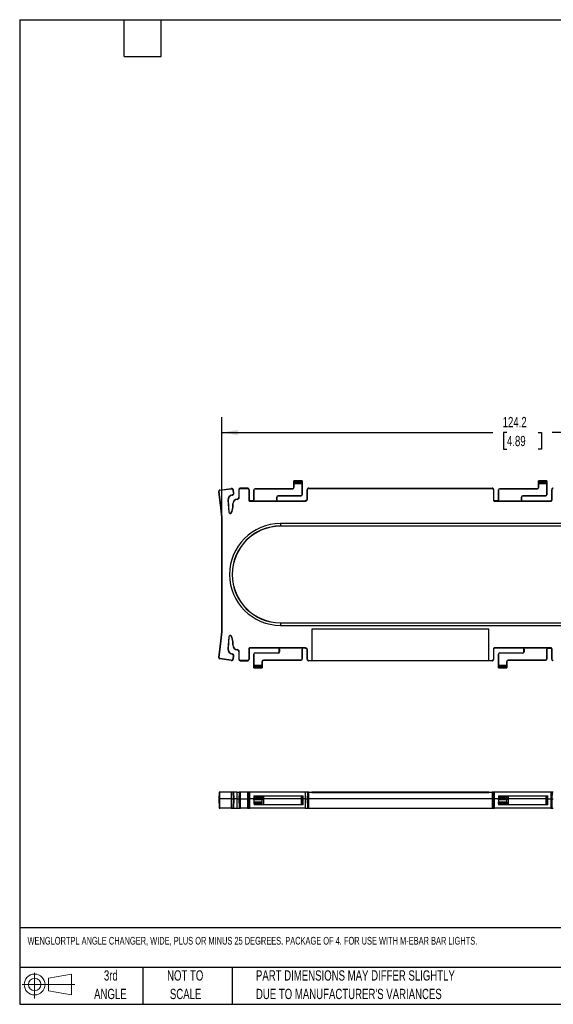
# Model space of a CAD drawing. Header units: millimetres. Extents: x 6 to 273, y 6 to 210.
# Tile 1 of 3: x 6 to 117, y 6 to 210. Entities that reach past the tile are written whole.
import ezdxf

# ---------------------------------------------------------------- set-up
doc = ezdxf.new("R2010")
doc.units = ezdxf.units.MM
doc.layers.add('DIMENSIONS', color=140, linetype='Continuous', lineweight=25)
doc.layers.add('TEXT', color=140, linetype='Continuous', lineweight=25)
doc.styles.add('SLDTEXTSTYLE0', font='TXT', dxfattribs={"width": 0.7})
doc.dimstyles.new('SLDDIMSTYLE2', dxfattribs={"dimtxt": 2.158008, "dimasz": 3.302, "dimexe": 0, "dimexo": 0.0625, "dimgap": 0.539502, "dimtad": 0, "dimtih": 1, "dimtoh": 1, "dimrnd": 1e-09, "dimzin": 12, "dimdsep": 46, "dimtxsty": 'SLDTEXTSTYLE0', "dimsah": 1, "dimcen": 0.09, "dimadec": 0, "dimazin": 3, "dimtfac": 1, "dimtofl": 0, "dimtmove": 0, "dimatfit": 3, "dimfxl": 0, "dimfrac": 2, "dimtolj": 1, "dimtzin": 12, "dimarcsym": 0})

# ---------------------------------------------------------------- blocks, each defined once
blk = doc.blocks.new('Block11')
at = {"color": 7, "linetype": 'Continuous', "lineweight": 18}
for p, q in [((2.59, 5.31), (2.59, 0)), ((5.48, 4.17), (10.18, 5.03)), ((5.48, 1.6), (5.48, 4.17)), ((10.18, 5.03), (10.18, 0.73)), ((0, 2.88), (10.87, 2.88)), ((5.48, 1.6), (10.18, 0.73))]:
    blk.add_line(p, q, dxfattribs=at)
for radius in [2.15, 1.29]:
    blk.add_circle((2.59, 2.88), radius, dxfattribs=at)
blk = doc.blocks.new('Block12')
at = {"color": 7, "linetype": 'Continuous'}
blk.add_blockref('Block11', (0, 0), dxfattribs=at)
blk = doc.blocks.new('SW_NOTE_0_2')
at = {"layer": 'TEXT', "color": 0, "char_height": 2.1167, "attachment_point": 1, "style": 'SLDTEXTSTYLE0'}
for s, insert in [('PART DIMENSIONS MAY DIFFER SLIGHTLY', (0, 2.73)), ("DUE TO MANUFACTURER'S VARIANCES", (0, -1.09))]:
    blk.add_mtext(s, dxfattribs=dict(at, insert=insert))
blk = doc.blocks.new('SW_NOTE_0_3')
at = {"layer": 'TEXT', "color": 0, "char_height": 2.117, "attachment_point": 2, "style": 'SLDTEXTSTYLE0'}
for s, insert in [('NOT TO', (5.26, 2.73)), ('SCALE', (5.35, -1.09))]:
    blk.add_mtext(s, dxfattribs=dict(at, insert=insert))
blk = doc.blocks.new('SW_NOTE_0_4')
at = {"layer": 'TEXT', "color": 0, "char_height": 2.117, "attachment_point": 2, "style": 'SLDTEXTSTYLE0'}
for s, insert in [('3rd', (2.32, 2.73)), ('ANGLE', (2.22, -1.09))]:
    blk.add_mtext(s, dxfattribs=dict(at, insert=insert))
blk = doc.blocks.new('_D_4')
at = {"layer": 'DIMENSIONS'}
for p, q in [((48.07, 107.5), (48.07, 127.53)), ((172.25, 107.5), (172.25, 127.53)), ((48.07, 124.36), (104.02, 124.36)), ((106.94, 124.36), (106.22, 124.36)), ((106.22, 124.36), (106.22, 120.93)), ((113.36, 124.36), (114.08, 124.36)), ((114.08, 124.36), (114.08, 120.93)), ((172.25, 124.36), (116.28, 124.36)), ((106.22, 120.93), (106.94, 120.93)), ((114.08, 120.93), (113.36, 120.93))]:
    blk.add_line(p, q, dxfattribs=at)
for points in [[(48.07, 124.36), (51.37, 123.85), (51.37, 124.87)], [(172.25, 124.36), (168.95, 124.87), (168.95, 123.85)]]:
    blk.add_solid(points, dxfattribs=at)
at = {"layer": 'DIMENSIONS', "char_height": 2.117, "attachment_point": 1, "style": 'SLDTEXTSTYLE0'}
for s, insert in [('124.2', (106.05, 127.57)), ('4.89', (106.94, 123.66))]:
    blk.add_mtext(s, dxfattribs=dict(at, insert=insert))

msp = doc.modelspace()

# ---------------------------------------------------------------- linework, layer by layer
for p, q in [((62.941, 114.357), (62.94, 114.358)), ((62.94, 113.011), (62.94, 114.358)), ((62.94, 114.358), (64.69, 114.358)), ((64.689, 114.357), (62.941, 114.357)), ((62.95, 114.158), (64.679, 114.158)), ((64.672, 113.975), (62.957, 113.975)), ((64.69, 114.358), (64.689, 114.357)), ((64.69, 114.358), (64.69, 111.511)), ((113.441, 114.357), (113.44, 114.358)), ((113.44, 113.011), (113.44, 114.358)), ((113.44, 114.358), (115.19, 114.358)), ((115.189, 114.357), (113.441, 114.357)), ((113.45, 114.158), (115.179, 114.158)), ((115.172, 113.975), (113.457, 113.975)), ((115.19, 114.358), (115.189, 114.357)), ((115.19, 114.358), (115.19, 111.511)), ((47.465, 112.201), (47.524, 112.209)), ((47.906, 108.774), (47.465, 112.201)), ((47.964, 108.782), (47.524, 112.209)), ((47.687, 112.489), (50.034, 112.79)), ((47.694, 112.43), (47.687, 112.489)), ((47.694, 112.43), (50.041, 112.732)), ((50.034, 112.79), (50.041, 112.732)), ((50.085, 112.734), (50.085, 112.794)), ((50.43, 112.431), (50.489, 112.439)), ((50.501, 111.879), (50.43, 112.431)), ((50.56, 111.886), (50.489, 112.439)), ((50.56, 111.886), (50.501, 111.879)), ((51.598, 112.537), (51.598, 111.002)), ((51.598, 112.537), (51.657, 112.537)), ((51.657, 111.002), (51.657, 112.537)), ((51.924, 112.804), (51.924, 112.864)), ((53.37, 112.864), (51.924, 112.864)), ((51.924, 112.804), (53.37, 112.804)), ((53.37, 112.864), (53.37, 112.804)), ((53.637, 112.537), (53.637, 110.441)), ((53.637, 112.537), (53.696, 112.537)), ((53.696, 112.537), (53.696, 110.441)), ((54.69, 112.511), (54.714, 112.511)), ((54.69, 110.467), (54.69, 112.511)), ((54.714, 112.511), (54.714, 110.467)), ((54.94, 112.736), (54.94, 112.761)), ((54.94, 112.761), (62.69, 112.761)), ((62.69, 112.736), (54.94, 112.736)), ((62.69, 112.736), (62.69, 112.761)), ((62.94, 113.011), (62.964, 113.011)), ((62.964, 113.743), (62.964, 113.011)), ((64.666, 113.743), (62.964, 113.743)), ((64.666, 111.511), (64.666, 113.743)), ((65.683, 112.537), (65.742, 112.537)), ((65.683, 110.69), (65.683, 112.537)), ((65.742, 110.69), (65.742, 112.537)), ((66.009, 112.804), (66.009, 112.864)), ((66.009, 112.864), (103.87, 112.864)), ((66.009, 112.804), (103.87, 112.804)), ((103.87, 112.864), (103.87, 112.804)), ((104.137, 112.537), (104.137, 110.441)), ((104.137, 112.537), (104.196, 112.537)), ((104.196, 112.537), (104.196, 110.441)), ((105.19, 112.511), (105.214, 112.511)), ((105.19, 110.467), (105.19, 112.511)), ((105.214, 112.511), (105.214, 110.467)), ((105.44, 112.736), (105.44, 112.761)), ((105.44, 112.761), (113.19, 112.761)), ((113.19, 112.736), (105.44, 112.736)), ((113.19, 112.736), (113.19, 112.761)), ((113.44, 113.011), (113.464, 113.011)), ((113.464, 113.743), (113.464, 113.011)), ((115.166, 113.743), (113.464, 113.743)), ((115.166, 111.511), (115.166, 113.743)), ((116.183, 112.537), (116.242, 112.537)), ((116.183, 110.441), (116.183, 112.537)), ((116.242, 110.441), (116.242, 112.537)), ((49.327, 110.381), (49.386, 110.385)), ((49.327, 110.381), (49.492, 107.935)), ((49.386, 110.385), (49.551, 107.939)), ((50.211, 111.491), (50.22, 111.433)), ((51.243, 110.551), (51.238, 110.61)), ((51.657, 111.002), (51.598, 111.002)), ((53.696, 110.441), (53.637, 110.441)), ((53.87, 110.208), (53.87, 110.267)), ((54.49, 110.267), (53.87, 110.267)), ((53.87, 110.208), (65.26, 110.208)), ((54.49, 110.267), (54.49, 110.243)), ((54.49, 110.243), (59.64, 110.243)), ((54.69, 110.467), (54.714, 110.467)), ((59.416, 110.467), (59.416, 111.011)), ((59.44, 111.011), (59.416, 111.011)), ((59.416, 110.467), (59.44, 110.467)), ((59.44, 111.011), (59.44, 110.467)), ((59.64, 110.243), (59.64, 110.267)), ((59.64, 110.267), (65.26, 110.267)), ((59.69, 111.285), (64.44, 111.285)), ((59.69, 111.261), (59.69, 111.285)), ((64.44, 111.261), (59.69, 111.261)), ((64.44, 111.285), (64.44, 111.261)), ((64.69, 111.511), (64.666, 111.511)), ((65.26, 110.267), (65.26, 110.208)), ((65.742, 110.69), (65.683, 110.69)), ((104.196, 110.441), (104.137, 110.441)), ((104.37, 110.208), (104.37, 110.267)), ((104.99, 110.267), (104.37, 110.267)), ((104.37, 110.208), (116.01, 110.208)), ((104.99, 110.267), (104.99, 110.243)), ((104.99, 110.243), (110.14, 110.243)), ((105.19, 110.467), (105.214, 110.467)), ((109.916, 110.467), (109.916, 111.011)), ((109.94, 111.011), (109.916, 111.011)), ((109.916, 110.467), (109.94, 110.467)), ((109.94, 111.011), (109.94, 110.467)), ((110.14, 110.243), (110.14, 110.267)), ((110.14, 110.267), (116.01, 110.267)), ((110.19, 111.285), (114.94, 111.285)), ((110.19, 111.261), (110.19, 111.285)), ((114.94, 111.261), (110.19, 111.261)), ((114.94, 111.285), (114.94, 111.261)), ((115.19, 111.511), (115.166, 111.511)), ((116.01, 110.267), (116.01, 110.208)), ((116.242, 110.441), (116.183, 110.441)), ((47.964, 108.782), (47.906, 108.774)), ((49.551, 107.939), (49.492, 107.935)), ((50.048, 107.791), (49.999, 107.823)), ((50.319, 109.607), (50.378, 109.607)), ((50.319, 109.607), (50.319, 108.906)), ((50.378, 108.906), (50.319, 108.906)), ((50.378, 108.906), (50.378, 109.607)), ((48.069, 83.89), (48.069, 106.225)), ((48.128, 106.225), (48.069, 106.225)), ((48.128, 83.89), (48.128, 106.225)), ((60.19, 105.558), (60.19, 105.047)), ((160.19, 105.558), (60.19, 105.558)), ((160.19, 105.047), (60.19, 105.047)), ((60.19, 105.047), (60.19, 105.023)), ((160.19, 105.023), (60.19, 105.023)), ((48.128, 83.89), (48.069, 83.89)), ((60.19, 85.093), (60.19, 85.068)), ((60.19, 85.093), (160.19, 85.093)), ((60.19, 85.068), (60.19, 84.558)), ((60.19, 85.068), (160.19, 85.068)), ((60.19, 84.558), (160.19, 84.558)), ((103.196, 83.752), (66.683, 83.752)), ((66.683, 83.752), (66.683, 77.311)), ((103.196, 77.311), (103.196, 83.752)), ((47.465, 77.914), (47.906, 81.341)), ((47.524, 77.906), (47.964, 81.334)), ((47.964, 81.334), (47.906, 81.341)), ((49.492, 82.18), (49.327, 79.734)), ((49.551, 82.176), (49.386, 79.73)), ((49.492, 82.18), (49.551, 82.176)), ((49.999, 82.292), (50.048, 82.324)), ((49.386, 79.73), (49.327, 79.734)), ((50.319, 81.209), (50.319, 80.508)), ((50.378, 81.209), (50.319, 81.209)), ((50.378, 80.508), (50.319, 80.508)), ((50.378, 80.508), (50.378, 81.209)), ((51.238, 79.505), (51.243, 79.564)), ((53.637, 79.675), (53.637, 77.578)), ((53.637, 79.675), (53.696, 79.675)), ((53.696, 79.675), (53.696, 77.578)), ((65.26, 79.907), (53.87, 79.907)), ((53.87, 79.848), (53.87, 79.907)), ((59.74, 79.848), (53.87, 79.848)), ((64.89, 79.872), (59.74, 79.872)), ((59.74, 79.872), (59.74, 79.848)), ((59.964, 79.648), (59.94, 79.648)), ((59.94, 79.105), (59.94, 79.648)), ((59.964, 79.648), (59.964, 79.105)), ((64.666, 77.605), (64.666, 79.648)), ((64.69, 79.648), (64.666, 79.648)), ((64.69, 79.648), (64.69, 77.605)), ((64.89, 79.848), (64.89, 79.872)), ((65.26, 79.848), (64.89, 79.848)), ((65.26, 79.907), (65.26, 79.848)), ((65.683, 79.425), (65.742, 79.425)), ((65.683, 77.578), (65.683, 79.425)), ((65.742, 77.578), (65.742, 79.425)), ((104.137, 79.675), (104.137, 77.578)), ((104.137, 79.675), (104.196, 79.675)), ((104.196, 79.675), (104.196, 77.578)), ((116.01, 79.907), (104.37, 79.907)), ((104.37, 79.848), (104.37, 79.907)), ((110.24, 79.848), (104.37, 79.848)), ((115.39, 79.872), (110.24, 79.872)), ((110.24, 79.872), (110.24, 79.848)), ((110.44, 79.105), (110.44, 79.648)), ((110.464, 79.648), (110.44, 79.648)), ((110.464, 79.648), (110.464, 79.105)), ((115.166, 77.605), (115.166, 79.648)), ((115.19, 79.648), (115.166, 79.648)), ((115.19, 79.648), (115.19, 77.605)), ((115.39, 79.848), (115.39, 79.872)), ((115.39, 79.848), (116.01, 79.848)), ((116.01, 79.907), (116.01, 79.848)), ((116.183, 79.675), (116.242, 79.675)), ((116.183, 77.578), (116.183, 79.675)), ((116.242, 77.578), (116.242, 79.675)), ((47.524, 77.906), (47.465, 77.914)), ((47.687, 77.627), (47.694, 77.685)), ((50.034, 77.325), (47.687, 77.627)), ((50.041, 77.384), (47.694, 77.685)), ((50.041, 77.384), (50.034, 77.325)), ((50.22, 78.682), (50.211, 78.624)), ((50.43, 77.684), (50.501, 78.237)), ((50.489, 77.676), (50.43, 77.684)), ((50.489, 77.676), (50.56, 78.229)), ((50.501, 78.237), (50.56, 78.229)), ((51.598, 79.113), (51.657, 79.113)), ((51.598, 79.113), (51.598, 77.578)), ((51.657, 77.578), (51.598, 77.578)), ((51.657, 77.578), (51.657, 79.113)), ((53.37, 77.311), (51.924, 77.311)), ((51.924, 77.252), (51.924, 77.311)), ((51.924, 77.252), (53.37, 77.252)), ((53.37, 77.311), (53.37, 77.252)), ((53.696, 77.578), (53.637, 77.578)), ((54.69, 78.605), (54.714, 78.605)), ((54.69, 75.758), (54.69, 78.605)), ((54.714, 78.605), (54.714, 76.372)), ((54.94, 78.83), (54.94, 78.855)), ((54.94, 78.855), (59.69, 78.855)), ((59.69, 78.83), (54.94, 78.83)), ((56.69, 77.379), (64.44, 77.379)), ((56.69, 77.379), (56.69, 77.355)), ((64.44, 77.355), (56.69, 77.355)), ((59.69, 78.855), (59.69, 78.83)), ((59.964, 79.105), (59.94, 79.105)), ((64.44, 77.379), (64.44, 77.355)), ((64.69, 77.605), (64.666, 77.605)), ((65.742, 77.578), (65.683, 77.578)), ((66.009, 77.252), (66.009, 77.311)), ((66.009, 77.311), (66.683, 77.311)), ((103.87, 77.252), (66.009, 77.252)), ((66.683, 77.311), (66.683, 77.309)), ((66.683, 77.309), (103.196, 77.309)), ((103.196, 77.311), (103.87, 77.311)), ((103.196, 77.309), (103.196, 77.311)), ((103.87, 77.311), (103.87, 77.252)), ((104.196, 77.578), (104.137, 77.578)), ((105.19, 78.605), (105.214, 78.605)), ((105.19, 75.758), (105.19, 78.605)), ((105.214, 78.605), (105.214, 76.372)), ((105.44, 78.83), (105.44, 78.855)), ((105.44, 78.855), (110.19, 78.855)), ((110.19, 78.83), (105.44, 78.83)), ((107.19, 77.379), (114.94, 77.379)), ((107.19, 77.379), (107.19, 77.355)), ((114.94, 77.355), (107.19, 77.355)), ((110.19, 78.855), (110.19, 78.83)), ((110.44, 79.105), (110.464, 79.105)), ((114.94, 77.379), (114.94, 77.355)), ((115.19, 77.605), (115.166, 77.605)), ((116.242, 77.578), (116.183, 77.578)), ((54.69, 75.758), (54.691, 75.759)), ((56.44, 75.758), (54.69, 75.758)), ((54.691, 75.759), (56.439, 75.759)), ((56.429, 75.957), (54.7, 75.957)), ((54.707, 76.14), (56.422, 76.14)), ((54.714, 76.372), (56.416, 76.372)), ((56.44, 77.105), (56.416, 77.105)), ((56.416, 76.372), (56.416, 77.105)), ((56.439, 75.759), (56.44, 75.758)), ((56.44, 77.105), (56.44, 75.758)), ((105.19, 75.758), (105.191, 75.759)), ((106.94, 75.758), (105.19, 75.758)), ((105.191, 75.759), (106.939, 75.759)), ((106.929, 75.957), (105.2, 75.957)), ((105.207, 76.14), (106.922, 76.14)), ((105.214, 76.372), (106.916, 76.372)), ((106.94, 77.105), (106.916, 77.105)), ((106.916, 76.372), (106.916, 77.105)), ((106.939, 75.759), (106.94, 75.758)), ((106.94, 77.105), (106.94, 75.758)), ((47.522, 50.144), (47.463, 48.789)), ((47.463, 48.789), (47.514, 46.844)), ((47.463, 48.789), (47.687, 48.789)), ((47.694, 50.144), (47.522, 50.144)), ((47.687, 48.789), (47.694, 50.144)), ((47.693, 46.844), (47.687, 48.789)), ((50.034, 48.789), (47.687, 48.789)), ((50.041, 50.144), (47.694, 50.144)), ((50.041, 50.144), (50.034, 48.789)), ((50.034, 48.789), (50.489, 48.789)), ((50.034, 48.789), (50.04, 46.844)), ((50.43, 50.144), (50.041, 50.144)), ((50.489, 48.789), (50.43, 50.144)), ((50.43, 50.144), (50.501, 50.144)), ((50.438, 46.844), (50.489, 48.789)), ((50.489, 48.789), (50.56, 48.789)), ((50.501, 50.144), (50.56, 48.789)), ((50.504, 50.144), (50.501, 50.144)), ((50.563, 48.789), (50.504, 50.144)), ((51.243, 50.144), (50.504, 50.144)), ((50.56, 48.789), (50.509, 46.844)), ((50.512, 46.844), (50.563, 48.789)), ((50.563, 48.789), (50.56, 48.789)), ((51.238, 48.789), (50.563, 48.789)), ((51.238, 48.789), (51.243, 50.144)), ((51.243, 46.844), (51.238, 48.789)), ((51.238, 48.789), (51.598, 48.789)), ((51.243, 50.144), (51.657, 50.144)), ((51.657, 50.144), (51.598, 48.789)), ((51.598, 48.789), (51.648, 46.844)), ((51.924, 48.789), (51.924, 50.144)), ((53.37, 50.144), (51.924, 50.144)), ((51.924, 46.844), (51.924, 48.789)), ((51.924, 48.789), (53.37, 48.789)), ((53.37, 50.144), (53.37, 48.789)), ((53.37, 48.789), (53.37, 46.844)), ((53.696, 48.789), (53.637, 50.144)), ((53.645, 46.844), (53.696, 48.789)), ((53.87, 48.789), (53.87, 50.144)), ((65.26, 50.144), (53.87, 50.144)), ((53.87, 46.844), (53.87, 48.789)), ((54.69, 48.789), (53.87, 48.789)), ((54.69, 48.789), (54.691, 48.811)), ((56.44, 48.789), (54.69, 48.789)), ((54.696, 48.563), (54.69, 48.789)), ((54.7, 49.034), (54.691, 48.811)), ((54.691, 48.811), (56.439, 48.811)), ((54.707, 49.186), (54.7, 49.034)), ((56.429, 49.034), (54.7, 49.034)), ((54.714, 49.344), (54.707, 49.186)), ((54.707, 49.186), (56.422, 49.186)), ((54.714, 49.344), (56.416, 49.344)), ((56.422, 49.186), (56.416, 49.344)), ((56.416, 49.344), (56.69, 49.344)), ((56.422, 49.186), (56.429, 49.034)), ((56.439, 48.811), (56.429, 49.034)), ((56.44, 48.789), (56.434, 48.563)), ((56.439, 48.811), (56.44, 48.789)), ((56.69, 48.789), (56.44, 48.789)), ((56.69, 49.344), (56.69, 48.789)), ((56.69, 49.344), (64.44, 49.344)), ((56.69, 48.789), (56.69, 47.544)), ((64.44, 48.789), (56.69, 48.789)), ((64.44, 49.344), (64.44, 48.789)), ((64.44, 49.344), (64.666, 49.344)), ((64.44, 48.789), (64.44, 47.544)), ((64.44, 48.789), (64.69, 48.789)), ((64.657, 47.544), (64.69, 48.789)), ((64.69, 48.789), (64.666, 49.344)), ((64.666, 49.344), (64.89, 49.344)), ((64.89, 48.789), (64.69, 48.789)), ((64.89, 48.789), (64.89, 49.344)), ((64.89, 47.544), (64.89, 48.789)), ((65.26, 48.789), (64.89, 48.789)), ((65.26, 50.144), (65.26, 48.789)), ((65.26, 48.789), (65.26, 46.844)), ((65.742, 50.144), (65.683, 48.789)), ((65.683, 48.789), (65.734, 46.844)), ((66.009, 48.789), (66.009, 50.144)), ((66.009, 50.144), (66.683, 50.144)), ((66.009, 46.844), (66.009, 48.789)), ((103.87, 48.789), (66.009, 48.789)), ((66.683, 50.144), (66.683, 50.094)), ((103.196, 50.144), (66.683, 50.144)), ((66.683, 50.094), (103.196, 50.094)), ((103.196, 50.094), (103.196, 50.144)), ((103.196, 50.144), (103.87, 50.144)), ((103.87, 50.144), (103.87, 48.789)), ((103.87, 48.789), (103.87, 46.844)), ((104.196, 48.789), (104.137, 50.144)), ((104.145, 46.844), (104.196, 48.789)), ((104.37, 48.789), (104.37, 50.144)), ((116.01, 50.144), (104.37, 50.144)), ((104.37, 46.844), (104.37, 48.789)), ((105.19, 48.789), (104.37, 48.789)), ((105.19, 48.789), (105.191, 48.811)), ((105.196, 48.563), (105.19, 48.789)), ((106.94, 48.789), (105.19, 48.789)), ((105.2, 49.034), (105.191, 48.811)), ((105.191, 48.811), (106.939, 48.811)), ((105.207, 49.186), (105.2, 49.034)), ((106.929, 49.034), (105.2, 49.034)), ((105.214, 49.344), (105.207, 49.186)), ((105.207, 49.186), (106.922, 49.186)), ((105.214, 49.344), (106.916, 49.344)), ((106.922, 49.186), (106.916, 49.344)), ((106.916, 49.344), (107.19, 49.344)), ((106.922, 49.186), (106.929, 49.034)), ((106.939, 48.811), (106.929, 49.034)), ((106.94, 48.789), (106.934, 48.563)), ((106.939, 48.811), (106.94, 48.789)), ((107.19, 48.789), (106.94, 48.789)), ((107.19, 49.344), (107.19, 48.789)), ((107.19, 49.344), (114.94, 49.344)), ((107.19, 48.789), (107.19, 47.544)), ((114.94, 48.789), (107.19, 48.789)), ((114.94, 49.344), (114.94, 48.789)), ((114.94, 49.344), (115.166, 49.344)), ((114.94, 48.789), (114.94, 47.544)), ((114.94, 48.789), (115.19, 48.789)), ((115.157, 47.544), (115.19, 48.789)), ((115.19, 48.789), (115.166, 49.344)), ((115.166, 49.344), (115.39, 49.344)), ((115.39, 48.789), (115.19, 48.789)), ((115.39, 48.789), (115.39, 49.344)), ((115.39, 47.544), (115.39, 48.789)), ((115.39, 48.789), (116.01, 48.789)), ((116.01, 50.144), (116.01, 48.789)), ((116.01, 48.789), (116.01, 46.844)), ((116.242, 50.144), (116.183, 48.789)), ((116.183, 48.789), (116.234, 46.844)), ((47.514, 46.844), (47.693, 46.844)), ((50.04, 46.844), (47.693, 46.844)), ((50.04, 46.844), (50.438, 46.844)), ((50.509, 46.844), (50.438, 46.844)), ((50.509, 46.844), (50.512, 46.844)), ((53.37, 46.844), (51.924, 46.844)), ((65.26, 46.844), (53.87, 46.844)), ((56.434, 48.563), (54.696, 48.563)), ((54.706, 48.153), (56.423, 48.153)), ((54.706, 48.153), (54.708, 48.082)), ((54.708, 48.082), (56.421, 48.082)), ((54.708, 48.082), (54.715, 47.82)), ((56.414, 47.82), (54.715, 47.82)), ((54.715, 47.82), (54.722, 47.544)), ((56.433, 47.544), (54.722, 47.544)), ((56.408, 47.558), (56.414, 47.82)), ((56.414, 47.82), (56.421, 48.082)), ((56.421, 48.082), (56.423, 48.153)), ((56.69, 47.544), (56.433, 47.544)), ((64.44, 47.544), (56.69, 47.544)), ((64.657, 47.544), (64.44, 47.544)), ((64.89, 47.544), (64.657, 47.544)), ((66.009, 46.844), (103.87, 46.844)), ((116.01, 46.844), (104.37, 46.844)), ((106.934, 48.563), (105.196, 48.563)), ((105.206, 48.153), (106.923, 48.153)), ((105.206, 48.153), (105.208, 48.082)), ((105.208, 48.082), (106.921, 48.082)), ((105.215, 47.82), (105.208, 48.082)), ((106.914, 47.82), (105.215, 47.82)), ((105.215, 47.82), (105.222, 47.544)), ((106.933, 47.544), (105.222, 47.544)), ((106.908, 47.558), (106.914, 47.82)), ((106.921, 48.082), (106.914, 47.82)), ((106.921, 48.082), (106.923, 48.153)), ((107.19, 47.544), (106.933, 47.544)), ((114.94, 47.544), (107.19, 47.544)), ((115.157, 47.544), (114.94, 47.544)), ((115.39, 47.544), (115.157, 47.544))]:
    msp.add_line(p, q)
for centre, radius, start, end in [((50.085, 112.387), 0.407, 90.00001, 97.32402), ((50.085, 112.387), 0.347, 90, 97.32402), ((54.94, 112.511), 0.25, 90, 180), ((54.94, 112.511), 0.226, 90, 180), ((62.69, 113.011), 0.274, 270, 0), ((62.69, 113.011), 0.25, 270, 0), ((105.44, 112.511), 0.25, 90, 180), ((105.44, 112.511), 0.226, 90, 180), ((113.19, 113.011), 0.274, 270, 0), ((113.19, 113.011), 0.25, 270, 0), ((50.377, 110.452), 1.053, 99.07557, 183.8699), ((50.377, 110.452), 0.993, 99.07441, 183.8699), ((51.325, 109.607), 1.007, 94.97163, 180), ((51.325, 109.607), 0.947, 94.97163, 180), ((51.204, 111.002), 0.393, 274.97163, 0), ((51.204, 111.002), 0.453, 274.97163, 360), ((54.49, 110.467), 0.224, 270, 0), ((54.49, 110.467), 0.2, 270, 0), ((59.69, 111.011), 0.274, 90, 180), ((59.64, 110.467), 0.224, 180, 270), ((59.69, 111.011), 0.25, 90, 180), ((59.64, 110.467), 0.2, 180, 270), ((64.44, 111.511), 0.226, 270, 0), ((64.44, 111.511), 0.25, 270, 0), ((104.99, 110.467), 0.224, 270, 0), ((104.99, 110.467), 0.2, 270, 0), ((110.19, 111.011), 0.274, 90, 180), ((110.14, 110.467), 0.224, 180, 270), ((110.19, 111.011), 0.25, 90, 180), ((110.14, 110.467), 0.2, 180, 270), ((114.94, 111.511), 0.226, 270, 0), ((114.94, 111.511), 0.25, 270, 0), ((28.075, 106.225), 19.993, 0, 7.32402), ((28.075, 106.225), 20.053, 0, 7.32402), ((49.794, 107.955), 0.303, 183.8699, 327.07991), ((49.794, 107.955), 0.243, 183.8699, 327.07991), ((48.325, 108.906), 1.993, 327.07991, 0), ((48.325, 108.906), 2.053, 327.07991, 0), ((60.19, 95.058), 10.5, 90, 270), ((60.19, 95.058), 9.99, 90, 270), ((60.19, 95.058), 9.965, 90, 270), ((28.075, 83.89), 19.993, 352.67598, 0), ((28.075, 83.89), 20.053, 352.67598, 0), ((49.794, 82.16), 0.303, 32.92009, 176.1301), ((49.794, 82.16), 0.243, 32.92009, 176.1301), ((48.325, 81.209), 1.993, 0, 32.92009), ((48.325, 81.209), 2.053, 0, 32.92009), ((50.377, 79.663), 1.053, 176.1301, 260.92559), ((50.377, 79.663), 0.993, 176.1301, 260.92559), ((51.325, 80.508), 1.007, 180, 265.02837), ((51.325, 80.508), 0.947, 180, 265.02837), ((51.204, 79.113), 0.393, 0, 85.02837), ((51.204, 79.113), 0.453, 360, 85.02837), ((59.74, 79.648), 0.224, 0, 90), ((59.74, 79.648), 0.2, 0, 90), ((64.89, 79.648), 0.224, 90, 180), ((64.89, 79.648), 0.2, 90, 180), ((110.24, 79.648), 0.224, 0, 90), ((110.24, 79.648), 0.2, 0, 90), ((115.39, 79.648), 0.224, 90, 180), ((115.39, 79.648), 0.2, 90, 180), ((47.72, 77.881), 0.257, 172.67598, 262.67598), ((47.72, 77.881), 0.197, 172.67598, 262.67598), ((50.085, 77.728), 0.407, 262.67598, 352.67598), ((50.085, 77.728), 0.347, 262.67598, 352.67598), ((50.156, 78.281), 0.347, 352.67598, 80.92559), ((50.156, 78.281), 0.407, 352.67598, 80.92559), ((54.94, 78.605), 0.25, 90, 180), ((54.94, 78.605), 0.226, 90, 180), ((56.69, 77.105), 0.274, 90, 180), ((56.69, 77.105), 0.25, 90, 180), ((59.69, 79.105), 0.274, 270, 0), ((59.69, 79.105), 0.25, 270, 0), ((64.44, 77.605), 0.226, 270, 0), ((64.44, 77.605), 0.25, 270, 0), ((105.44, 78.605), 0.25, 90, 180), ((105.44, 78.605), 0.226, 90, 180), ((107.19, 77.105), 0.274, 90, 180), ((107.19, 77.105), 0.25, 90, 180), ((110.19, 79.105), 0.274, 270, 0), ((110.19, 79.105), 0.25, 270, 0), ((114.94, 77.605), 0.226, 270, 0), ((114.94, 77.605), 0.25, 270, 0)]:
    msp.add_arc(centre, radius, start, end)
for centre, start_param, end_param in [((62.94, 114.108), 4.9143275, 6.1959188), ((62.961, 114.208), 1.7715737, 2.7636307), ((62.953, 113.743), 4.712389, 5.9052233), ((64.676, 113.743), 0.377962, 1.5707963), ((64.668, 114.208), 3.5195546, 4.5116116), ((64.69, 114.108), 0.0872665, 1.3688579), ((113.44, 114.108), 4.9143275, 6.1959188), ((113.461, 114.208), 1.7715737, 2.7636307), ((113.453, 113.743), 4.712389, 5.9052233), ((115.176, 113.743), 0.377962, 1.5707963), ((115.168, 114.208), 3.5195546, 4.5116116), ((115.19, 114.108), 0.0872665, 1.3688579), ((54.69, 76.008), 3.2288591, 4.5104505), ((54.711, 75.908), 0.377962, 1.370019), ((54.703, 76.372), 3.5195546, 4.712389), ((56.426, 76.372), 1.5707963, 2.7636307), ((56.418, 75.908), 4.9131663, 5.9052233), ((56.44, 76.008), 1.7727348, 3.0543262), ((105.19, 76.008), 3.2288591, 4.5104505), ((105.211, 75.908), 0.377962, 1.370019), ((105.203, 76.372), 3.5195546, 4.712389), ((106.926, 76.372), 1.5707963, 2.7636307), ((106.918, 75.908), 4.9131664, 5.9052233), ((106.94, 76.008), 1.7727348, 3.0543262)]:
    msp.add_ellipse(centre, major_axis=(0, 0.25), ratio=0.0436609, start_param=start_param, end_param=end_param)
for points, knots in [([(47.687, 112.489), (47.669, 112.486), (47.636, 112.478), (47.59, 112.458), (47.55, 112.429), (47.515, 112.392), (47.488, 112.349), (47.471, 112.303), (47.462, 112.254), (47.463, 112.219), (47.465, 112.201)], [-0.0000042, -0.0000042, -0.0000042, -0.0000042, 0.125, 0.25, 0.375, 0.5, 0.625, 0.75, 0.875, 1, 1, 1, 1]), ([(47.524, 112.209), (47.524, 112.209), (47.522, 112.223), (47.522, 112.249), (47.528, 112.287), (47.542, 112.323), (47.562, 112.356), (47.589, 112.384), (47.62, 112.406), (47.655, 112.422), (47.681, 112.428), (47.694, 112.43)], [-0.0000049, -0.0000049, -0.0000049, -0.0000049, 0.0001304, 0.1251304, 0.2501304, 0.3751304, 0.5001304, 0.6251304, 0.7501304, 0.8751304, 1.0001354, 1.0001354, 1.0001354, 1.0001354]), ([(50.489, 112.439), (50.485, 112.464), (50.474, 112.513), (50.446, 112.58), (50.406, 112.641), (50.355, 112.694), (50.306, 112.73), (50.264, 112.753), (50.231, 112.767), (50.196, 112.779), (50.161, 112.787), (50.124, 112.792), (50.098, 112.794), (50.085, 112.794)], [0, 0, 0, 0, 0.125, 0.25, 0.375, 0.5, 0.625, 0.6875, 0.75, 0.8125, 0.875, 0.9375, 1.0000001, 1.0000001, 1.0000001, 1.0000001]), ([(50.085, 112.734), (50.096, 112.734), (50.119, 112.733), (50.15, 112.729), (50.18, 112.722), (50.21, 112.712), (50.238, 112.7), (50.274, 112.68), (50.316, 112.649), (50.359, 112.604), (50.393, 112.552), (50.417, 112.495), (50.427, 112.453), (50.43, 112.431), (50.43, 112.431)], [-0.0000637, -0.0000637, -0.0000637, -0.0000637, 0.0624363, 0.1249363, 0.1874363, 0.2499363, 0.3124363, 0.3749363, 0.4999363, 0.6249363, 0.7499363, 0.8749363, 0.9999363, 1, 1, 1, 1]), ([(50.501, 111.879), (50.504, 111.855), (50.505, 111.81), (50.494, 111.746), (50.471, 111.683), (50.437, 111.626), (50.392, 111.576), (50.338, 111.536), (50.278, 111.507), (50.235, 111.495), (50.211, 111.491), (50.211, 111.491)], [-0.0000377, -0.0000377, -0.0000377, -0.0000377, 0.1249623, 0.2499623, 0.3749623, 0.4999623, 0.6249623, 0.7499623, 0.8749623, 0.9999623, 1.0000001, 1.0000001, 1.0000001, 1.0000001]), ([(50.22, 111.433), (50.248, 111.437), (50.299, 111.451), (50.369, 111.485), (50.432, 111.532), (50.484, 111.59), (50.525, 111.657), (50.552, 111.731), (50.564, 111.806), (50.563, 111.859), (50.56, 111.886)], [0, 0, 0, 0, 0.125, 0.25, 0.375, 0.5, 0.625, 0.75, 0.875, 1.0000001, 1.0000001, 1.0000001, 1.0000001]), ([(51.924, 112.864), (51.882, 112.864), (51.796, 112.847), (51.687, 112.774), (51.614, 112.665), (51.598, 112.58), (51.598, 112.537)], [-0.0000002, -0.0000002, -0.0000002, -0.0000002, 0.2480879, 0.4999418, 0.7513102, 1.0000006, 1.0000006, 1.0000006, 1.0000006]), ([(51.657, 112.537), (51.657, 112.572), (51.671, 112.642), (51.73, 112.731), (51.819, 112.791), (51.889, 112.804), (51.924, 112.804)], [-0.0000003, -0.0000003, -0.0000003, -0.0000003, 0.2486902, 0.5000586, 0.7519125, 1.0000007, 1.0000007, 1.0000007, 1.0000007]), ([(53.696, 112.537), (53.696, 112.579), (53.679, 112.665), (53.607, 112.774), (53.498, 112.847), (53.412, 112.864), (53.37, 112.864)], [-0.0000003, -0.0000003, -0.0000003, -0.0000003, 0.2480879, 0.4999418, 0.7513102, 1.0000006, 1.0000006, 1.0000006, 1.0000006]), ([(53.37, 112.804), (53.404, 112.804), (53.475, 112.791), (53.564, 112.731), (53.623, 112.642), (53.637, 112.572), (53.637, 112.537)], [-0.0000003, -0.0000003, -0.0000003, -0.0000003, 0.2486902, 0.5000586, 0.7519125, 1.0000006, 1.0000006, 1.0000006, 1.0000006]), ([(66.009, 112.864), (65.967, 112.864), (65.882, 112.847), (65.773, 112.774), (65.7, 112.665), (65.683, 112.58), (65.683, 112.537)], [-0.0000003, -0.0000003, -0.0000003, -0.0000003, 0.2480879, 0.4999418, 0.7513102, 1.0000006, 1.0000006, 1.0000006, 1.0000006]), ([(65.742, 112.537), (65.742, 112.572), (65.756, 112.642), (65.816, 112.731), (65.905, 112.791), (65.975, 112.804), (66.009, 112.804)], [-0.0000003, -0.0000003, -0.0000003, -0.0000003, 0.2486901, 0.5000585, 0.7519124, 1.0000006, 1.0000006, 1.0000006, 1.0000006]), ([(104.196, 112.537), (104.196, 112.579), (104.179, 112.665), (104.107, 112.774), (103.998, 112.847), (103.912, 112.864), (103.87, 112.864)], [-0.0000003, -0.0000003, -0.0000003, -0.0000003, 0.2480879, 0.4999418, 0.7513102, 1.0000006, 1.0000006, 1.0000006, 1.0000006]), ([(103.87, 112.804), (103.904, 112.804), (103.975, 112.791), (104.064, 112.731), (104.123, 112.642), (104.137, 112.572), (104.137, 112.537)], [-0.0000003, -0.0000003, -0.0000003, -0.0000003, 0.2486901, 0.5000585, 0.7519124, 1.0000006, 1.0000006, 1.0000006, 1.0000006]), ([(116.509, 112.864), (116.467, 112.864), (116.382, 112.847), (116.273, 112.774), (116.2, 112.665), (116.183, 112.58), (116.183, 112.537)], [-0.0000003, -0.0000003, -0.0000003, -0.0000003, 0.2480879, 0.4999418, 0.7513102, 1.0000006, 1.0000006, 1.0000006, 1.0000006]), ([(116.242, 112.537), (116.242, 112.572), (116.256, 112.642), (116.316, 112.731), (116.405, 112.791), (116.475, 112.804), (116.509, 112.804)], [-0.0000003, -0.0000003, -0.0000003, -0.0000003, 0.2486901, 0.5000585, 0.7519124, 1.0000006, 1.0000006, 1.0000006, 1.0000006]), ([(53.637, 110.441), (53.637, 110.4), (53.659, 110.319), (53.748, 110.229), (53.829, 110.208), (53.87, 110.208)], [0.00000086, 0.00000086, 0.00000086, 0.00000086, 0.33208873, 0.66688684, 1.00000014, 1.00000014, 1.00000014, 1.00000014]), ([(53.87, 110.267), (53.84, 110.267), (53.779, 110.283), (53.712, 110.35), (53.696, 110.411), (53.696, 110.441)], [0.00000109, 0.00000109, 0.00000109, 0.00000109, 0.33311416, 0.66791227, 1.0000002, 1.0000002, 1.0000002, 1.0000002]), ([(65.26, 110.208), (65.322, 110.208), (65.449, 110.233), (65.61, 110.34), (65.718, 110.502), (65.742, 110.628), (65.742, 110.69)], [-0.0000002, -0.0000002, -0.0000002, -0.0000002, 0.247175, 0.4998155, 0.7528066, 0.9999999, 0.9999999, 0.9999999, 0.9999999]), ([(65.683, 110.69), (65.683, 110.636), (65.662, 110.525), (65.567, 110.383), (65.426, 110.289), (65.314, 110.267), (65.26, 110.267)], [-0.0000003, -0.0000003, -0.0000003, -0.0000003, 0.2471931, 0.5001841, 0.7528247, 0.9999999, 0.9999999, 0.9999999, 0.9999999]), ([(104.137, 110.441), (104.137, 110.4), (104.159, 110.319), (104.248, 110.229), (104.329, 110.208), (104.37, 110.208)], [0.00000086, 0.00000086, 0.00000086, 0.00000086, 0.33208873, 0.66688684, 1.00000014, 1.00000014, 1.00000014, 1.00000014]), ([(104.37, 110.267), (104.34, 110.267), (104.279, 110.283), (104.212, 110.35), (104.196, 110.411), (104.196, 110.441)], [0.00000109, 0.00000109, 0.00000109, 0.00000109, 0.33311416, 0.66791227, 1.0000002, 1.0000002, 1.0000002, 1.0000002]), ([(116.01, 110.208), (116.05, 110.208), (116.131, 110.229), (116.221, 110.319), (116.242, 110.4), (116.242, 110.441)], [0.00000086, 0.00000086, 0.00000086, 0.00000086, 0.33208873, 0.66688684, 1.00000014, 1.00000014, 1.00000014, 1.00000014]), ([(116.183, 110.441), (116.183, 110.411), (116.167, 110.349), (116.101, 110.283), (116.04, 110.267), (116.01, 110.267)], [0.00000101, 0.00000101, 0.00000101, 0.00000101, 0.33311416, 0.66791227, 1.00000021, 1.00000021, 1.00000021, 1.00000021]), ([(53.87, 79.907), (53.829, 79.907), (53.748, 79.886), (53.659, 79.796), (53.637, 79.715), (53.637, 79.675)], [0.00000086, 0.00000086, 0.00000086, 0.00000086, 0.33208873, 0.66688684, 1.00000014, 1.00000014, 1.00000014, 1.00000014]), ([(53.696, 79.675), (53.696, 79.705), (53.713, 79.766), (53.779, 79.832), (53.84, 79.848), (53.87, 79.848)], [0.00000101, 0.00000101, 0.00000101, 0.00000101, 0.33311416, 0.66791227, 1.00000021, 1.00000021, 1.00000021, 1.00000021]), ([(65.742, 79.425), (65.742, 79.487), (65.718, 79.614), (65.61, 79.775), (65.449, 79.883), (65.322, 79.907), (65.26, 79.907)], [-0.0000002, -0.0000002, -0.0000002, -0.0000002, 0.247175, 0.4998155, 0.7528066, 0.9999999, 0.9999999, 0.9999999, 0.9999999]), ([(65.26, 79.848), (65.314, 79.848), (65.426, 79.826), (65.567, 79.732), (65.662, 79.59), (65.683, 79.479), (65.683, 79.425)], [-0.0000003, -0.0000003, -0.0000003, -0.0000003, 0.2471931, 0.5001841, 0.7528247, 0.9999999, 0.9999999, 0.9999999, 0.9999999]), ([(104.37, 79.907), (104.329, 79.907), (104.248, 79.886), (104.159, 79.796), (104.137, 79.715), (104.137, 79.675)], [0.00000086, 0.00000086, 0.00000086, 0.00000086, 0.33208873, 0.66688684, 1.00000014, 1.00000014, 1.00000014, 1.00000014]), ([(104.196, 79.675), (104.196, 79.705), (104.213, 79.766), (104.279, 79.832), (104.34, 79.848), (104.37, 79.848)], [0.00000101, 0.00000101, 0.00000101, 0.00000101, 0.33311416, 0.66791227, 1.00000021, 1.00000021, 1.00000021, 1.00000021]), ([(116.242, 79.675), (116.242, 79.715), (116.221, 79.796), (116.131, 79.886), (116.05, 79.907), (116.01, 79.907)], [0.00000086, 0.00000086, 0.00000086, 0.00000086, 0.33208873, 0.66688684, 1.00000014, 1.00000014, 1.00000014, 1.00000014]), ([(116.01, 79.848), (116.04, 79.848), (116.101, 79.832), (116.167, 79.766), (116.183, 79.704), (116.183, 79.675)], [0.00000109, 0.00000109, 0.00000109, 0.00000109, 0.33311416, 0.66791227, 1.0000002, 1.0000002, 1.0000002, 1.0000002]), ([(51.598, 77.578), (51.598, 77.536), (51.614, 77.45), (51.687, 77.341), (51.796, 77.268), (51.882, 77.252), (51.924, 77.252)], [-0.0000002, -0.0000002, -0.0000002, -0.0000002, 0.2480879, 0.4999418, 0.7513102, 1.0000006, 1.0000006, 1.0000006, 1.0000006]), ([(51.924, 77.311), (51.889, 77.311), (51.819, 77.325), (51.73, 77.384), (51.67, 77.473), (51.657, 77.544), (51.657, 77.578)], [-0.0000003, -0.0000003, -0.0000003, -0.0000003, 0.2486902, 0.5000586, 0.7519124, 1.0000006, 1.0000006, 1.0000006, 1.0000006]), ([(53.637, 77.578), (53.637, 77.543), (53.623, 77.473), (53.564, 77.384), (53.475, 77.325), (53.404, 77.311), (53.37, 77.311)], [-0.0000003, -0.0000003, -0.0000003, -0.0000003, 0.2486902, 0.5000586, 0.7519125, 1.0000007, 1.0000007, 1.0000007, 1.0000007]), ([(53.37, 77.252), (53.412, 77.252), (53.498, 77.268), (53.607, 77.341), (53.679, 77.45), (53.696, 77.536), (53.696, 77.578)], [-0.0000002, -0.0000002, -0.0000002, -0.0000002, 0.2480879, 0.4999418, 0.7513102, 1.0000006, 1.0000006, 1.0000006, 1.0000006]), ([(65.683, 77.578), (65.683, 77.536), (65.7, 77.45), (65.773, 77.341), (65.881, 77.268), (65.967, 77.252), (66.009, 77.252)], [-0.0000003, -0.0000003, -0.0000003, -0.0000003, 0.2480879, 0.4999418, 0.7513102, 1.0000006, 1.0000006, 1.0000006, 1.0000006]), ([(66.009, 77.311), (65.975, 77.311), (65.905, 77.325), (65.816, 77.384), (65.756, 77.473), (65.742, 77.544), (65.742, 77.578)], [-0.0000003, -0.0000003, -0.0000003, -0.0000003, 0.2486901, 0.5000585, 0.7519124, 1.0000006, 1.0000006, 1.0000006, 1.0000006]), ([(104.137, 77.578), (104.137, 77.543), (104.123, 77.473), (104.064, 77.384), (103.975, 77.325), (103.904, 77.311), (103.87, 77.311)], [-0.0000003, -0.0000003, -0.0000003, -0.0000003, 0.2486901, 0.5000585, 0.7519124, 1.0000006, 1.0000006, 1.0000006, 1.0000006]), ([(103.87, 77.252), (103.912, 77.252), (103.998, 77.268), (104.107, 77.341), (104.179, 77.45), (104.196, 77.536), (104.196, 77.578)], [-0.0000002, -0.0000002, -0.0000002, -0.0000002, 0.2480879, 0.4999418, 0.7513102, 1.0000006, 1.0000006, 1.0000006, 1.0000006]), ([(116.183, 77.578), (116.183, 77.536), (116.2, 77.45), (116.273, 77.341), (116.381, 77.268), (116.467, 77.252), (116.509, 77.252)], [-0.0000003, -0.0000003, -0.0000003, -0.0000003, 0.2480879, 0.4999418, 0.7513102, 1.0000006, 1.0000006, 1.0000006, 1.0000006]), ([(116.509, 77.311), (116.475, 77.311), (116.405, 77.325), (116.316, 77.384), (116.256, 77.473), (116.242, 77.544), (116.242, 77.578)], [-0.0000003, -0.0000003, -0.0000003, -0.0000003, 0.2486901, 0.5000585, 0.7519124, 1.0000006, 1.0000006, 1.0000006, 1.0000006]), ([(51.598, 48.789), (51.598, 48.789), (51.614, 48.789), (51.687, 48.789), (51.796, 48.789), (51.882, 48.789), (51.924, 48.789)], [-0.0000002, -0.0000002, -0.0000002, -0.0000002, 0.2480879, 0.4999418, 0.7513102, 1.0000006, 1.0000006, 1.0000006, 1.0000006]), ([(51.924, 50.144), (51.889, 50.144), (51.819, 50.144), (51.73, 50.144), (51.67, 50.144), (51.657, 50.144), (51.657, 50.144)], [-0.0000003, -0.0000003, -0.0000003, -0.0000003, 0.2486902, 0.5000586, 0.7519124, 1.0000006, 1.0000006, 1.0000006, 1.0000006]), ([(53.637, 50.144), (53.637, 50.144), (53.623, 50.144), (53.564, 50.144), (53.475, 50.144), (53.404, 50.144), (53.37, 50.144)], [-0.0000003, -0.0000003, -0.0000003, -0.0000003, 0.2486902, 0.5000586, 0.7519125, 1.0000007, 1.0000007, 1.0000007, 1.0000007]), ([(53.37, 48.789), (53.412, 48.789), (53.498, 48.789), (53.607, 48.789), (53.679, 48.789), (53.696, 48.789), (53.696, 48.789)], [-0.0000002, -0.0000002, -0.0000002, -0.0000002, 0.2480879, 0.4999418, 0.7513102, 1.0000006, 1.0000006, 1.0000006, 1.0000006]), ([(53.87, 50.144), (53.829, 50.144), (53.748, 50.144), (53.659, 50.144), (53.637, 50.144), (53.637, 50.144)], [0.00000086, 0.00000086, 0.00000086, 0.00000086, 0.33208873, 0.66688684, 1.00000014, 1.00000014, 1.00000014, 1.00000014]), ([(53.696, 48.789), (53.696, 48.789), (53.713, 48.789), (53.779, 48.789), (53.84, 48.789), (53.87, 48.789)], [0.00000101, 0.00000101, 0.00000101, 0.00000101, 0.33311416, 0.66791227, 1.00000021, 1.00000021, 1.00000021, 1.00000021]), ([(65.742, 50.144), (65.742, 50.144), (65.718, 50.144), (65.61, 50.144), (65.449, 50.144), (65.322, 50.144), (65.26, 50.144)], [-0.0000002, -0.0000002, -0.0000002, -0.0000002, 0.247175, 0.4998155, 0.7528066, 0.9999999, 0.9999999, 0.9999999, 0.9999999]), ([(65.26, 48.789), (65.314, 48.789), (65.426, 48.789), (65.567, 48.789), (65.662, 48.789), (65.683, 48.789), (65.683, 48.789)], [-0.0000003, -0.0000003, -0.0000003, -0.0000003, 0.2471931, 0.5001841, 0.7528247, 0.9999999, 0.9999999, 0.9999999, 0.9999999]), ([(65.683, 48.789), (65.683, 48.789), (65.7, 48.789), (65.773, 48.789), (65.881, 48.789), (65.967, 48.789), (66.009, 48.789)], [-0.0000003, -0.0000003, -0.0000003, -0.0000003, 0.2480879, 0.4999418, 0.7513102, 1.0000006, 1.0000006, 1.0000006, 1.0000006]), ([(66.009, 50.144), (65.975, 50.144), (65.905, 50.144), (65.816, 50.144), (65.756, 50.144), (65.742, 50.144), (65.742, 50.144)], [-0.0000003, -0.0000003, -0.0000003, -0.0000003, 0.2486901, 0.5000585, 0.7519124, 1.0000006, 1.0000006, 1.0000006, 1.0000006]), ([(104.137, 50.144), (104.137, 50.144), (104.123, 50.144), (104.064, 50.144), (103.975, 50.144), (103.904, 50.144), (103.87, 50.144)], [-0.0000003, -0.0000003, -0.0000003, -0.0000003, 0.2486901, 0.5000585, 0.7519124, 1.0000006, 1.0000006, 1.0000006, 1.0000006]), ([(103.87, 48.789), (103.912, 48.789), (103.998, 48.789), (104.107, 48.789), (104.179, 48.789), (104.196, 48.789), (104.196, 48.789)], [-0.0000002, -0.0000002, -0.0000002, -0.0000002, 0.2480879, 0.4999418, 0.7513102, 1.0000006, 1.0000006, 1.0000006, 1.0000006]), ([(104.37, 50.144), (104.329, 50.144), (104.248, 50.144), (104.159, 50.144), (104.137, 50.144), (104.137, 50.144)], [0.00000086, 0.00000086, 0.00000086, 0.00000086, 0.33208873, 0.66688684, 1.00000014, 1.00000014, 1.00000014, 1.00000014]), ([(104.196, 48.789), (104.196, 48.789), (104.213, 48.789), (104.279, 48.789), (104.34, 48.789), (104.37, 48.789)], [0.00000101, 0.00000101, 0.00000101, 0.00000101, 0.33311416, 0.66791227, 1.00000021, 1.00000021, 1.00000021, 1.00000021]), ([(116.242, 50.144), (116.242, 50.144), (116.221, 50.144), (116.131, 50.144), (116.05, 50.144), (116.01, 50.144)], [0.00000086, 0.00000086, 0.00000086, 0.00000086, 0.33208873, 0.66688684, 1.00000014, 1.00000014, 1.00000014, 1.00000014]), ([(116.01, 48.789), (116.04, 48.789), (116.101, 48.789), (116.167, 48.789), (116.183, 48.789), (116.183, 48.789)], [0.00000109, 0.00000109, 0.00000109, 0.00000109, 0.33311416, 0.66791227, 1.0000002, 1.0000002, 1.0000002, 1.0000002]), ([(116.183, 48.789), (116.183, 48.789), (116.2, 48.789), (116.273, 48.789), (116.381, 48.789), (116.467, 48.789), (116.509, 48.789)], [-0.0000003, -0.0000003, -0.0000003, -0.0000003, 0.2480879, 0.4999418, 0.7513102, 1.0000006, 1.0000006, 1.0000006, 1.0000006]), ([(116.509, 50.144), (116.475, 50.144), (116.405, 50.144), (116.316, 50.144), (116.256, 50.144), (116.242, 50.144), (116.242, 50.144)], [-0.0000003, -0.0000003, -0.0000003, -0.0000003, 0.2486901, 0.5000585, 0.7519124, 1.0000006, 1.0000006, 1.0000006, 1.0000006]), ([(50.509, 46.844), (50.543, 46.844), (50.634, 46.844), (50.896, 46.844), (51.127, 46.844), (51.243, 46.844)], [0, 0, 0, 0, 0.2306444, 0.6153222, 1, 1, 1, 1]), ([(51.243, 46.844), (51.264, 46.844), (51.308, 46.844), (51.37, 46.844), (51.429, 46.844), (51.483, 46.844), (51.536, 46.844), (51.585, 46.844), (51.621, 46.844), (51.645, 46.844), (51.647, 46.844), (51.648, 46.844)], [0, 0, 0, 0, 0.1003924, 0.1983809, 0.2961952, 0.3960767, 0.5001333, 0.6239943, 0.7588954, 0.87682, 1, 1, 1, 1]), ([(51.648, 46.844), (51.648, 46.844), (51.663, 46.844), (51.724, 46.844), (51.816, 46.844), (51.888, 46.844), (51.924, 46.844)], [-0.0000002, -0.0000002, -0.0000002, -0.0000002, 0.2480879, 0.4999418, 0.7513102, 1.0000007, 1.0000007, 1.0000007, 1.0000007]), ([(53.37, 46.844), (53.405, 46.844), (53.478, 46.844), (53.57, 46.844), (53.631, 46.844), (53.645, 46.844), (53.645, 46.844)], [-0.0000002, -0.0000002, -0.0000002, -0.0000002, 0.2480879, 0.4999418, 0.7513102, 1.0000007, 1.0000007, 1.0000007, 1.0000007]), ([(53.645, 46.844), (53.645, 46.844), (53.666, 46.844), (53.753, 46.844), (53.831, 46.844), (53.87, 46.844)], [0.00000077, 0.00000077, 0.00000077, 0.00000077, 0.33311416, 0.66791227, 1.00000017, 1.00000017, 1.00000017, 1.00000017]), ([(54.696, 48.563), (54.696, 48.54), (54.697, 48.494), (54.699, 48.43), (54.701, 48.372), (54.702, 48.321), (54.703, 48.277), (54.704, 48.239), (54.705, 48.209), (54.706, 48.184), (54.706, 48.166), (54.706, 48.157), (54.706, 48.153)], [0, 0, 0, 0, 0.1196735, 0.23497624, 0.34590769, 0.45246736, 0.55465484, 0.65246978, 0.74591191, 0.83498102, 0.91967705, 1, 1, 1, 1]), ([(56.423, 48.153), (56.423, 48.159), (56.424, 48.172), (56.425, 48.205), (56.426, 48.249), (56.427, 48.308), (56.429, 48.38), (56.431, 48.466), (56.433, 48.53), (56.434, 48.563)], [0, 0, 0, 0, 0.1161131, 0.2411449, 0.3750935, 0.5179565, 0.6697308, 0.8304133, 1, 1, 1, 1]), ([(65.26, 46.844), (65.321, 46.844), (65.445, 46.844), (65.604, 46.844), (65.71, 46.844), (65.734, 46.844), (65.734, 46.844)], [-0.0000002, -0.0000002, -0.0000002, -0.0000002, 0.2471931, 0.5001841, 0.7528247, 0.9999999, 0.9999999, 0.9999999, 0.9999999]), ([(65.734, 46.844), (65.734, 46.844), (65.748, 46.844), (65.81, 46.844), (65.901, 46.844), (65.974, 46.844), (66.009, 46.844)], [-0.0000003, -0.0000003, -0.0000003, -0.0000003, 0.2480879, 0.4999418, 0.7513102, 1.0000007, 1.0000007, 1.0000007, 1.0000007]), ([(103.87, 46.844), (103.905, 46.844), (103.978, 46.844), (104.07, 46.844), (104.131, 46.844), (104.145, 46.844), (104.145, 46.844)], [-0.0000003, -0.0000003, -0.0000003, -0.0000003, 0.2480879, 0.4999418, 0.7513102, 1.0000007, 1.0000007, 1.0000007, 1.0000007]), ([(104.145, 46.844), (104.145, 46.844), (104.166, 46.844), (104.253, 46.844), (104.331, 46.844), (104.37, 46.844)], [0.00000077, 0.00000077, 0.00000077, 0.00000077, 0.33311416, 0.66791227, 1.00000017, 1.00000017, 1.00000017, 1.00000017]), ([(105.196, 48.563), (105.196, 48.54), (105.197, 48.494), (105.199, 48.43), (105.201, 48.372), (105.202, 48.321), (105.203, 48.277), (105.204, 48.239), (105.205, 48.209), (105.206, 48.184), (105.206, 48.166), (105.206, 48.157), (105.206, 48.153)], [0, 0, 0, 0, 0.1196735, 0.2349762, 0.3459077, 0.4524674, 0.5546548, 0.6524698, 0.7459119, 0.834981, 0.919677, 1, 1, 1, 1]), ([(106.923, 48.153), (106.923, 48.159), (106.924, 48.172), (106.925, 48.205), (106.926, 48.249), (106.927, 48.308), (106.929, 48.38), (106.931, 48.466), (106.933, 48.53), (106.934, 48.563)], [0, 0, 0, 0, 0.1161131, 0.2411449, 0.3750935, 0.5179565, 0.6697308, 0.8304133, 1, 1, 1, 1]), ([(116.01, 46.844), (116.049, 46.844), (116.127, 46.844), (116.213, 46.844), (116.234, 46.844), (116.234, 46.844)], [0.00000077, 0.00000077, 0.00000077, 0.00000077, 0.33311416, 0.66791227, 1.00000017, 1.00000017, 1.00000017, 1.00000017]), ([(116.234, 46.844), (116.234, 46.844), (116.248, 46.844), (116.31, 46.844), (116.401, 46.844), (116.474, 46.844), (116.509, 46.844)], [-0.0000002, -0.0000002, -0.0000002, -0.0000002, 0.2480879, 0.4999418, 0.7513102, 1.0000007, 1.0000007, 1.0000007, 1.0000007])]:
    msp.add_open_spline(points, degree=3, knots=knots)
for points in [[(56.433, 47.544), (56.416, 47.544), (56.407, 47.548), (56.408, 47.558)], [(106.933, 47.544), (106.916, 47.544), (106.907, 47.548), (106.908, 47.558)]]:
    msp.add_open_spline(points, degree=3)
at = {"layer": 'TEXT'}
for p, q in [((6.35, 209.55), (273.05, 209.55)), ((6.35, 209.55), (6.35, 6.35)), ((27.94, 201.93), (27.94, 209.55)), ((35.56, 201.93), (35.56, 209.55)), ((27.94, 201.93), (35.56, 201.93)), ((273.05, 22.126), (6.35, 22.126)), ((273.05, 13.97), (6.35, 13.97)), ((31.75, 13.97), (31.75, 6.35)), ((50.212, 13.97), (50.212, 6.35)), ((6.35, 6.35), (273.05, 6.35))]:
    msp.add_line(p, q, dxfattribs=at)

# ---------------------------------------------------------------- block references
for name, p in [('Block12', (6.838, 7.554)), ('SW_NOTE_0_4', (22.847, 10.635)), ('SW_NOTE_0_3', (35.257, 10.635)), ('SW_NOTE_0_2', (55.119, 10.635))]:
    msp.add_blockref(name, p, dxfattribs=at)

# ---------------------------------------------------------------- texts
at = {"layer": 'TEXT', "insert": (7.966, 20.262), "char_height": 1.5875, "attachment_point": 1, "style": 'SLDTEXTSTYLE0'}
msp.add_mtext('WENGLORTPL ANGLE CHANGER, WIDE, PLUS OR MINUS 25 DEGREES. PACKAGE OF 4. FOR USE WITH M-EBAR BAR LIGHTS.', dxfattribs=at)

# ---------------------------------------------------------------- dimensions: what is measured, and where the dimension line sits
at = {"layer": 'DIMENSIONS'}
dim = msp.add_linear_dim(base=(48.069, 124.358), p1=(172.252, 106.225), p2=(48.069, 106.225), dimstyle='SLDDIMSTYLE2', dxfattribs=at)
dim.commit()
dim.dimension.update_dxf_attribs({"geometry": '_D_4', "text_midpoint": (110.15, 124.358), "dimtype": 160})

doc.saveas('drawing.dxf')
